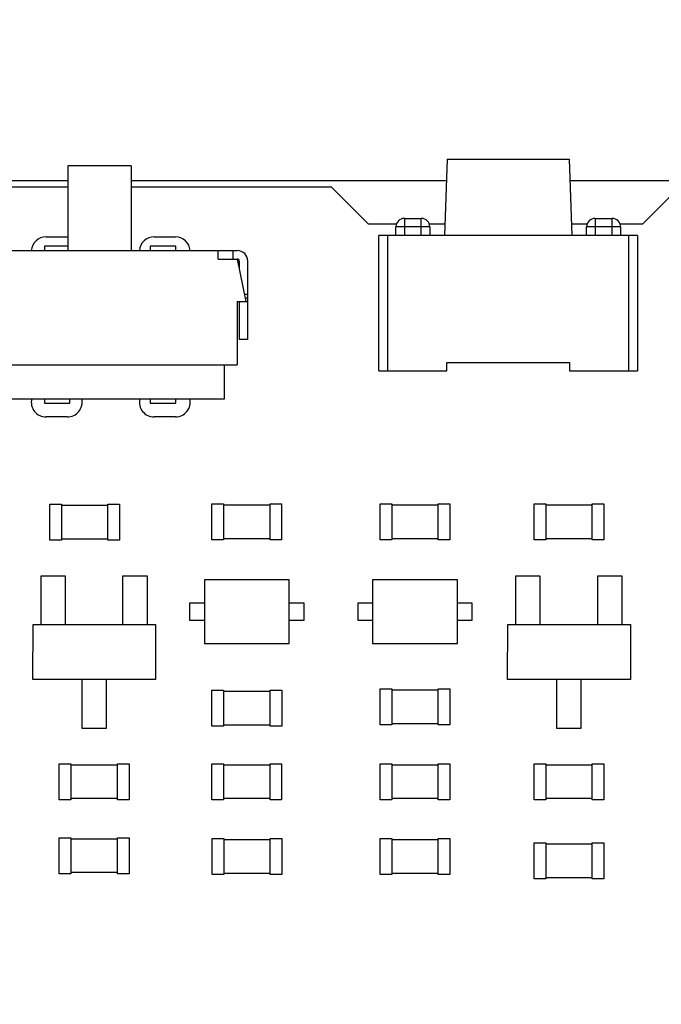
# Model space of a CAD drawing. Header units: millimetres. Extents: x 718 to 1157, y -195 to -52.
# Tile 67 of 156: x 1040 to 1055, y -102 to -79. Entities that reach past the tile are written whole.
import ezdxf

# ---------------------------------------------------------------- set-up
doc = ezdxf.new("R2010")
doc.units = ezdxf.units.MM
doc.header["$LTSCALE"] = 1.21
doc.header["$MEASUREMENT"] = 0
doc.header["$PDMODE"] = 3
doc.header["$PDSIZE"] = 0.3125
doc.layers.get('0').update_dxf_attribs({"linetype": 'CONTINUOUS'})
doc.layers.get('DEFPOINTS').update_dxf_attribs({"linetype": 'CONTINUOUS'})
doc.layers.add('Dim', color=3, linetype='CONTINUOUS', lineweight=25)
doc.styles.get("Standard").update_dxf_attribs({"font": 'txt', "width": 0.8})
doc.dimstyles.get("Standard").update_dxf_attribs({"dimtxt": 0.15625, "dimasz": 0.1875, "dimexe": 0.125, "dimexo": 0.0625, "dimgap": 0.09, "dimtad": 0, "dimtih": 1, "dimtoh": 1, "dimzin": 4, "dimdsep": 46, "dimtxsty": 'Standard', "dimblk": '_FILLED', "dimblk1": '_FILLED', "dimblk2": '_FILLED', "dimcen": 0.09, "dimazin": 1, "dimtp": 0.01, "dimtm": 0.01, "dimtfac": 1, "dimtofl": 0, "dimtmove": 0, "dimatfit": 3, "dimldrblk": '_FILLED', "dimfxl": 1, "dimtolj": 1, "dimtzin": 4, "dimarcsym": 0})

# ---------------------------------------------------------------- blocks, each defined once
blk = doc.blocks.new('_FILLED')
at = {"color": 0, "linetype": 'ByBlock'}
blk.add_solid([(0, 0), (-1, 0.1667), (-1, -0.1667)], dxfattribs=at)
blk = doc.blocks.new('*D36')
at = {"layer": 'DEFPOINTS', "color": 0}
for p in [(1117.488, -60.38), (991.288, -95.917), (1117.488, -95.98)]:
    blk.add_point(p, dxfattribs=at)
at = {"layer": 'Dim', "color": 0, "lineweight": -2}
for p, q in [((991.288, -95.855), (991.288, -60.255)), ((993.828, -60.38), (1049.798, -60.38)), ((1114.948, -60.38), (1058.978, -60.38)), ((1117.488, -95.917), (1117.488, -60.255))]:
    blk.add_line(p, q, dxfattribs=at)
at = {"layer": 'Dim', "color": 0, "lineweight": -2, "xscale": 2.54, "yscale": 2.54, "zscale": 2.54, "rotation": 180}
blk.add_blockref('_FILLED', (991.288, -60.38), dxfattribs=at)
at = {"layer": 'Dim', "color": 0, "lineweight": -2, "xscale": 2.54, "yscale": 2.54, "zscale": 2.54}
blk.add_blockref('_FILLED', (1117.488, -60.38), dxfattribs=at)
at = {"layer": 'Dim', "color": 0, "insert": (1054.388, -60.38), "char_height": 2.5, "attachment_point": 5, "line_spacing_factor": 2.5}
blk.add_mtext('\\A1;126.20', dxfattribs=at)
blk = doc.blocks.new('*D39')
at = {"layer": 'DEFPOINTS', "color": 0}
for p in [(1078.388, -65.829), (1020.388, -101.78), (1078.388, -101.78)]:
    blk.add_point(p, dxfattribs=at)
at = {"layer": 'Dim', "color": 0, "lineweight": -2}
for p, q in [((1020.388, -101.717), (1020.388, -65.704)), ((1078.388, -101.717), (1078.388, -65.704)), ((1022.928, -65.829), (1045.631, -65.829)), ((1075.848, -65.829), (1053.145, -65.829))]:
    blk.add_line(p, q, dxfattribs=at)
at = {"layer": 'Dim', "color": 0, "lineweight": -2, "xscale": 2.54, "yscale": 2.54, "zscale": 2.54, "rotation": 180}
blk.add_blockref('_FILLED', (1020.388, -65.829), dxfattribs=at)
at = {"layer": 'Dim', "color": 0, "lineweight": -2, "xscale": 2.54, "yscale": 2.54, "zscale": 2.54}
blk.add_blockref('_FILLED', (1078.388, -65.829), dxfattribs=at)
at = {"layer": 'Dim', "color": 0, "insert": (1049.388, -65.829), "char_height": 2.5, "attachment_point": 5, "line_spacing_factor": 2.5}
blk.add_mtext('\\A1;58.00', dxfattribs=at)
blk = doc.blocks.new('*D111')
at = {"layer": 'DEFPOINTS', "color": 0}
for p in [(1136.928, -53.893), (971.528, -83.944), (1136.928, -83.944)]:
    blk.add_point(p, dxfattribs=at)
at = {"layer": 'Dim', "color": 0, "lineweight": -2}
for p, q in [((971.528, -83.881), (971.528, -53.768)), ((974.068, -53.893), (1049.638, -53.893)), ((1134.388, -53.893), (1058.818, -53.893)), ((1136.928, -83.881), (1136.928, -53.768))]:
    blk.add_line(p, q, dxfattribs=at)
at = {"layer": 'Dim', "color": 0, "lineweight": -2, "xscale": 2.54, "yscale": 2.54, "zscale": 2.54, "rotation": 180}
blk.add_blockref('_FILLED', (971.528, -53.893), dxfattribs=at)
at = {"layer": 'Dim', "color": 0, "lineweight": -2, "xscale": 2.54, "yscale": 2.54, "zscale": 2.54}
blk.add_blockref('_FILLED', (1136.928, -53.893), dxfattribs=at)
at = {"layer": 'Dim', "color": 0, "insert": (1054.228, -53.893), "char_height": 2.5, "attachment_point": 5}
blk.add_mtext('\\A1;165.40', dxfattribs=at)

msp = doc.modelspace()

# ---------------------------------------------------------------- linework, layer by layer
at = {"color": 7, "linetype": 'Continuous'}
for p, q in [((1041.367, -81.995), (1041.367, -83.995)), ((1042.867, -81.995), (1041.367, -81.995)), ((1042.867, -81.995), (1042.867, -83.995)), ((1050.324, -81.837), (1050.261, -83.637)), ((1050.324, -81.837), (1053.198, -81.837)), ((1053.198, -81.837), (1053.261, -83.637)), ((972.228, -82.344), (1041.367, -82.344)), ((1042.867, -82.344), (1050.306, -82.344)), ((1053.216, -82.344), (1061.406, -82.344)), ((1005.958, -82.495), (1041.367, -82.495)), ((1042.867, -82.495), (1047.586, -82.495)), ((1047.586, -82.495), (1048.456, -83.365)), ((1054.938, -83.365), (1055.808, -82.495)), ((1048.456, -83.365), (1049.126, -83.365)), ((1049.311, -83.237), (1049.311, -83.637)), ((1049.311, -83.237), (1049.711, -83.237)), ((1049.711, -83.637), (1049.711, -83.237)), ((1049.895, -83.365), (1050.27, -83.365)), ((1053.251, -83.365), (1053.626, -83.365)), ((1053.811, -83.237), (1053.811, -83.637)), ((1053.811, -83.237), (1054.211, -83.237)), ((1054.211, -83.637), (1054.211, -83.237)), ((1054.395, -83.365), (1054.938, -83.365)), ((1049.111, -83.637), (1049.111, -83.437)), ((1049.911, -83.437), (1049.111, -83.437)), ((1049.911, -83.437), (1049.911, -83.637)), ((1053.611, -83.637), (1053.611, -83.437)), ((1054.411, -83.437), (1053.611, -83.437)), ((1054.411, -83.437), (1054.411, -83.637)), ((1040.858, -83.672), (1041.358, -83.672)), ((1043.408, -83.672), (1043.908, -83.672)), ((1048.711, -86.837), (1048.711, -83.637)), ((1054.811, -83.637), (1048.711, -83.637)), ((1048.911, -83.637), (1048.911, -86.837)), ((1054.611, -86.837), (1054.611, -83.637)), ((1054.811, -83.637), (1054.811, -86.837)), ((1036.867, -83.995), (1045.367, -83.995)), ((1040.817, -83.895), (1040.817, -83.995)), ((1041.367, -83.895), (1040.817, -83.895)), ((1043.317, -83.895), (1043.317, -83.995)), ((1043.917, -83.895), (1043.317, -83.895)), ((1043.917, -83.995), (1043.917, -83.895)), ((1044.917, -84.195), (1044.917, -83.995)), ((1045.267, -83.995), (1045.267, -84.195)), ((1044.917, -84.195), (1045.367, -84.195)), ((1045.367, -84.195), (1045.567, -85.195)), ((1045.417, -84.245), (1045.417, -84.445)), ((1045.617, -86.095), (1045.617, -84.245)), ((1045.532, -85.021), (1045.617, -85.021)), ((1045.367, -85.195), (1045.367, -86.695)), ((1045.367, -85.195), (1045.617, -85.195)), ((1045.417, -85.195), (1045.417, -86.095)), ((1045.617, -85.208), (1045.417, -85.208)), ((1045.55, -85.108), (1045.617, -85.108)), ((1045.617, -86.095), (1045.417, -86.095)), ((1050.311, -86.837), (1050.311, -86.637)), ((1050.311, -86.637), (1053.211, -86.637)), ((1053.211, -86.637), (1053.211, -86.837)), ((1036.867, -86.695), (1045.367, -86.695)), ((1045.067, -87.495), (1045.067, -86.695)), ((1048.711, -86.837), (1050.311, -86.837)), ((1053.211, -86.837), (1054.811, -86.837)), ((1037.167, -87.495), (1045.067, -87.495)), ((1040.817, -87.495), (1040.817, -87.595)), ((1041.417, -87.595), (1041.417, -87.495)), ((1043.317, -87.495), (1043.317, -87.595)), ((1043.917, -87.595), (1043.917, -87.495)), ((1040.817, -87.595), (1041.417, -87.595)), ((1043.317, -87.595), (1043.917, -87.595)), ((1041.358, -87.922), (1040.858, -87.922)), ((1043.908, -87.922), (1043.408, -87.922)), ((1040.945, -90.827), (1040.945, -89.977)), ((1040.945, -89.977), (1041.22, -89.977)), ((1041.22, -89.977), (1041.22, -90.827)), ((1041.22, -90.002), (1042.316, -90.002)), ((1042.316, -90.827), (1042.316, -89.977)), ((1042.316, -89.977), (1042.591, -89.977)), ((1042.591, -89.977), (1042.591, -90.827)), ((1044.77, -90.819), (1044.77, -89.969)), ((1044.77, -89.969), (1045.045, -89.969)), ((1045.045, -89.969), (1045.045, -90.819)), ((1045.045, -89.994), (1046.141, -89.994)), ((1046.141, -90.819), (1046.141, -89.969)), ((1046.141, -89.969), (1046.416, -89.969)), ((1046.416, -89.969), (1046.416, -90.819)), ((1048.739, -90.819), (1048.739, -89.969)), ((1048.739, -89.969), (1049.014, -89.969)), ((1049.014, -89.969), (1049.014, -90.819)), ((1049.014, -89.994), (1050.111, -89.994)), ((1050.111, -90.819), (1050.111, -89.969)), ((1050.111, -89.969), (1050.386, -89.969)), ((1050.386, -89.969), (1050.386, -90.819)), ((1052.37, -90.819), (1052.37, -89.969)), ((1052.37, -89.969), (1052.645, -89.969)), ((1052.645, -89.969), (1052.645, -90.819)), ((1052.645, -89.994), (1053.742, -89.994)), ((1053.742, -90.819), (1053.742, -89.969)), ((1053.742, -89.969), (1054.017, -89.969)), ((1054.017, -89.969), (1054.017, -90.819)), ((1041.22, -90.827), (1040.945, -90.827)), ((1042.316, -90.802), (1041.22, -90.802)), ((1042.591, -90.827), (1042.316, -90.827)), ((1045.045, -90.819), (1044.77, -90.819)), ((1046.141, -90.794), (1045.045, -90.794)), ((1046.416, -90.819), (1046.141, -90.819)), ((1049.014, -90.819), (1048.739, -90.819)), ((1050.111, -90.794), (1049.014, -90.794)), ((1050.386, -90.819), (1050.111, -90.819)), ((1052.645, -90.819), (1052.37, -90.819)), ((1053.742, -90.794), (1052.645, -90.794)), ((1054.017, -90.819), (1053.742, -90.819)), ((1040.733, -91.681), (1040.733, -92.816)), ((1041.318, -91.681), (1040.733, -91.681)), ((1041.318, -92.816), (1041.318, -91.681)), ((1042.664, -91.681), (1042.664, -92.816)), ((1043.248, -91.681), (1042.664, -91.681)), ((1043.248, -92.816), (1043.248, -91.681)), ((1051.933, -91.681), (1051.933, -92.816)), ((1052.518, -91.681), (1051.933, -91.681)), ((1052.518, -92.816), (1052.518, -91.681)), ((1053.864, -91.681), (1053.864, -92.816)), ((1054.448, -91.681), (1053.864, -91.681)), ((1054.448, -92.816), (1054.448, -91.681)), ((1044.593, -91.766), (1044.593, -93.266)), ((1046.593, -91.766), (1044.593, -91.766)), ((1046.593, -93.266), (1046.593, -91.766)), ((1048.562, -91.766), (1048.562, -93.266)), ((1050.562, -91.766), (1048.562, -91.766)), ((1050.562, -93.266), (1050.562, -91.766)), ((1044.243, -92.316), (1044.243, -92.716)), ((1044.593, -92.316), (1044.243, -92.316)), ((1046.943, -92.316), (1046.593, -92.316)), ((1046.943, -92.716), (1046.943, -92.316)), ((1048.212, -92.316), (1048.212, -92.716)), ((1048.562, -92.316), (1048.212, -92.316)), ((1050.912, -92.316), (1050.562, -92.316)), ((1050.912, -92.716), (1050.912, -92.316)), ((1040.543, -94.116), (1040.556, -92.816)), ((1040.556, -92.816), (1043.443, -92.816)), ((1043.443, -92.816), (1043.443, -94.116)), ((1044.243, -92.716), (1044.593, -92.716)), ((1046.593, -92.716), (1046.943, -92.716)), ((1048.212, -92.716), (1048.562, -92.716)), ((1050.562, -92.716), (1050.912, -92.716)), ((1051.743, -94.116), (1051.756, -92.816)), ((1051.756, -92.816), (1054.643, -92.816)), ((1054.643, -92.816), (1054.643, -94.116)), ((1044.593, -93.266), (1046.593, -93.266)), ((1048.562, -93.266), (1050.562, -93.266)), ((1043.443, -94.116), (1040.543, -94.116)), ((1041.699, -94.116), (1041.699, -95.263)), ((1042.283, -95.263), (1042.283, -94.116)), ((1054.643, -94.116), (1051.743, -94.116)), ((1052.899, -94.116), (1052.899, -95.263)), ((1053.483, -95.263), (1053.483, -94.116)), ((1044.77, -95.215), (1044.77, -94.365)), ((1044.77, -94.365), (1045.045, -94.365)), ((1045.045, -94.365), (1045.045, -95.215)), ((1045.045, -94.39), (1046.142, -94.39)), ((1046.142, -95.215), (1046.142, -94.365)), ((1046.142, -94.365), (1046.417, -94.365)), ((1046.417, -94.365), (1046.417, -95.215)), ((1048.739, -95.185), (1048.739, -94.335)), ((1048.739, -94.335), (1049.014, -94.335)), ((1049.014, -94.335), (1049.014, -95.185)), ((1049.014, -94.36), (1050.111, -94.36)), ((1050.111, -95.185), (1050.111, -94.335)), ((1050.111, -94.335), (1050.386, -94.335)), ((1050.386, -94.335), (1050.386, -95.185)), ((1045.045, -95.215), (1044.77, -95.215)), ((1046.142, -95.19), (1045.045, -95.19)), ((1046.417, -95.215), (1046.142, -95.215)), ((1049.014, -95.185), (1048.739, -95.185)), ((1050.111, -95.16), (1049.014, -95.16)), ((1050.386, -95.185), (1050.111, -95.185)), ((1041.699, -95.263), (1042.283, -95.263)), ((1052.899, -95.263), (1053.483, -95.263)), ((1041.169, -96.952), (1041.169, -96.102)), ((1041.169, -96.102), (1041.444, -96.102)), ((1041.444, -96.102), (1041.444, -96.952)), ((1041.444, -96.127), (1042.541, -96.127)), ((1042.541, -96.952), (1042.541, -96.102)), ((1042.541, -96.102), (1042.816, -96.102)), ((1042.816, -96.102), (1042.816, -96.952)), ((1044.77, -96.952), (1044.77, -96.102)), ((1044.77, -96.102), (1045.045, -96.102)), ((1045.045, -96.102), (1045.045, -96.952)), ((1045.045, -96.127), (1046.141, -96.127)), ((1046.141, -96.952), (1046.141, -96.102)), ((1046.141, -96.102), (1046.416, -96.102)), ((1046.416, -96.102), (1046.416, -96.952)), ((1048.739, -96.952), (1048.739, -96.102)), ((1048.739, -96.102), (1049.014, -96.102)), ((1049.014, -96.102), (1049.014, -96.952)), ((1049.014, -96.127), (1050.111, -96.127)), ((1050.111, -96.952), (1050.111, -96.102)), ((1050.111, -96.102), (1050.386, -96.102)), ((1050.386, -96.102), (1050.386, -96.952)), ((1052.37, -96.952), (1052.37, -96.102)), ((1052.37, -96.102), (1052.645, -96.102)), ((1052.645, -96.102), (1052.645, -96.952)), ((1052.645, -96.127), (1053.742, -96.127)), ((1053.742, -96.952), (1053.742, -96.102)), ((1053.742, -96.102), (1054.017, -96.102)), ((1054.017, -96.102), (1054.017, -96.952)), ((1041.444, -96.952), (1041.169, -96.952)), ((1042.541, -96.927), (1041.444, -96.927)), ((1042.816, -96.952), (1042.541, -96.952)), ((1045.045, -96.952), (1044.77, -96.952)), ((1046.141, -96.927), (1045.045, -96.927)), ((1046.416, -96.952), (1046.141, -96.952)), ((1049.014, -96.952), (1048.739, -96.952)), ((1050.111, -96.927), (1049.014, -96.927)), ((1050.386, -96.952), (1050.111, -96.952)), ((1052.645, -96.952), (1052.37, -96.952)), ((1053.742, -96.927), (1052.645, -96.927)), ((1054.017, -96.952), (1053.742, -96.952)), ((1041.17, -98.698), (1041.17, -97.848)), ((1041.17, -97.848), (1041.445, -97.848)), ((1041.445, -97.848), (1041.445, -98.698)), ((1041.445, -97.873), (1042.541, -97.873)), ((1042.541, -98.698), (1042.541, -97.848)), ((1042.541, -97.848), (1042.816, -97.848)), ((1042.816, -97.848), (1042.816, -98.698)), ((1044.773, -98.719), (1044.773, -97.869)), ((1044.773, -97.869), (1045.048, -97.869)), ((1045.048, -97.869), (1045.048, -98.719)), ((1045.048, -97.894), (1046.145, -97.894)), ((1046.145, -98.719), (1046.145, -97.869)), ((1046.145, -97.869), (1046.42, -97.869)), ((1046.42, -97.869), (1046.42, -98.719)), ((1048.739, -98.719), (1048.739, -97.869)), ((1048.739, -97.869), (1049.014, -97.869)), ((1049.014, -97.869), (1049.014, -98.719)), ((1049.014, -97.894), (1050.111, -97.894)), ((1050.111, -98.719), (1050.111, -97.869)), ((1050.111, -97.869), (1050.386, -97.869)), ((1050.386, -97.869), (1050.386, -98.719)), ((1052.37, -98.82), (1052.37, -97.97)), ((1052.37, -97.97), (1052.645, -97.97)), ((1052.645, -97.97), (1052.645, -98.82)), ((1052.645, -97.995), (1053.742, -97.995)), ((1053.742, -98.82), (1053.742, -97.97)), ((1053.742, -97.97), (1054.017, -97.97)), ((1054.017, -97.97), (1054.017, -98.82)), ((1041.445, -98.698), (1041.17, -98.698)), ((1042.541, -98.673), (1041.445, -98.673)), ((1042.816, -98.698), (1042.541, -98.698)), ((1045.048, -98.719), (1044.773, -98.719)), ((1046.145, -98.694), (1045.048, -98.694)), ((1046.42, -98.719), (1046.145, -98.719)), ((1049.014, -98.719), (1048.739, -98.719)), ((1050.111, -98.694), (1049.014, -98.694)), ((1050.386, -98.719), (1050.111, -98.719)), ((1052.645, -98.82), (1052.37, -98.82)), ((1053.742, -98.795), (1052.645, -98.795)), ((1054.017, -98.82), (1053.742, -98.82))]:
    msp.add_line(p, q, dxfattribs=at)
for centre, radius, start, end in [((1049.311, -83.437), 0.2, 90, 180), ((1049.711, -83.437), 0.2, 0, 90), ((1053.811, -83.437), 0.2, 90, 180), ((1054.211, -83.437), 0.2, 0, 90), ((1040.858, -84.022), 0.35, 90, 175.4611), ((1043.408, -84.022), 0.35, 90, 175.4611), ((1043.908, -84.022), 0.35, 4.533, 90), ((1045.367, -84.245), 0.25, 0, 90), ((1045.367, -84.245), 0.05, 0, 90), ((1040.858, -87.572), 0.35, 167.2691, 270), ((1041.358, -87.572), 0.35, 270, 12.7167), ((1043.408, -87.572), 0.35, 167.2691, 270), ((1043.908, -87.572), 0.35, 270, 12.7167)]:
    msp.add_arc(centre, radius, start, end, dxfattribs=at)

# ---------------------------------------------------------------- dimensions: what is measured, and where the dimension line sits
at = {"layer": 'Dim'}
for base, p1, p2, override, picture, middle in [((1136.928, -53.893), (971.528, -83.944), (1136.928, -83.944), {"dimtxt": 2.5, "dimasz": 2.54, "dimtih": 0, "dimtoh": 0, "dimzin": 0, "dimcen": 0.198, "dimadec": 0, "dimazin": 0, "dimtp": 0, "dimtm": 0, "dimtzin": 0}, '*D111', (1054.228, -53.893)), ((1117.488, -60.38), (991.288, -95.917), (1117.488, -95.98), {"dimtxt": 2.5, "dimasz": 2.54, "dimtih": 0, "dimtoh": 0, "dimzin": 0, "dimcen": 0.198, "dimadec": 0, "dimazin": 0, "dimtp": 0, "dimtm": 0, "dimtdec": 4, "dimtzin": 0}, '*D36', (1054.388, -60.38)), ((1078.388, -65.829), (1020.388, -101.78), (1078.388, -101.78), {"dimtxt": 2.5, "dimasz": 2.54, "dimtih": 0, "dimtoh": 0, "dimzin": 0, "dimcen": 0.198, "dimadec": 0, "dimazin": 0, "dimtp": 0, "dimtm": 0, "dimtdec": 4, "dimtzin": 0}, '*D39', (1049.388, -65.829))]:
    dim = msp.add_linear_dim(base=base, p1=p1, p2=p2, dimstyle='Standard', override=override, dxfattribs=at)
    dim.commit()
    dim.dimension.update_dxf_attribs({"geometry": picture, "text_midpoint": middle})

doc.saveas('drawing.dxf')
